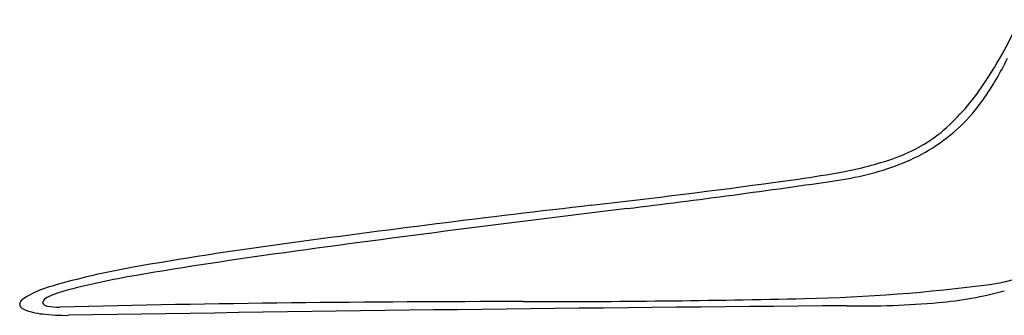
# Model space of a CAD drawing. Extents: x 0.62 to 7.88, y 2.26 to 8.9.
# Tile 1 of 2: x 0.62 to 4.23, y 2.44 to 3.52. Entities that reach past the tile are written whole.
import ezdxf

# ---------------------------------------------------------------- set-up
doc = ezdxf.new("R2010")
doc.units = 0

msp = doc.modelspace()

# ---------------------------------------------------------------- linework, layer by layer
at = {"color": 7, "linetype": 'CONTINUOUS'}
msp.add_line((3.387447, 2.925893), (3.470842, 2.93776), dxfattribs=at)
for centre, radius, start, end in [((2.895173, 4.129111), 1.512199, 325.470641, 336.354317), ((3.292164, 3.829679), 1.046281, 324.946285, 334.599377), ((3.448576, 3.74835), 0.840459, 310.4671, 325.470641), ((3.617484, 3.601432), 0.648877, 302.252176, 324.946285), ((3.624029, 3.575503), 0.595471, 288.963919, 308.417054), ((3.603212, 3.62405), 0.675622, 291.705067, 302.252176), ((3.46736, 3.965343), 1.042959, 278.346816, 291.705067), ((3.406245, 4.20929), 1.265633, 280.402542, 288.963919), ((2.888813, 7.027854), 4.131298, 278.098937, 280.402542), ((-1.419627, 38.54522), 35.942237, 276.601987, 277.686023), ((-0.928898, 33.929181), 31.327587, 276.916299, 278.346816), ((9.421064, -55.119685), 58.347926, 96.601987, 97.723524), ((12.536938, -77.081698), 80.497026, 96.916299, 97.816498), ((4.053772, 3.331201), 0.789392, 278.64895, 313.135413), ((3.450828, -11.098999), 13.924233, 97.723524, 100.023023), ((3.997136, -14.872848), 17.704756, 97.816498, 99.597016), ((1.508302, -0.108212), 2.763104, 100.023023, 106.210074), ((1.534249, -0.306775), 2.931932, 99.597016, 104.912794), ((0.820056, 2.218722), 0.336738, 104.287302, 124.70967), ((0.854991, 2.243771), 0.292487, 104.912794, 117.817189), ((3.351256, 8.860326), 6.36276, 271.298082, 277.415708), ((3.857533, 3.896738), 1.418123, 275.146656, 285.058857), ((0.636159, 2.478925), 0.018372, 115.289363, 250.335838), ((0.726384, 2.4782), 0.025507, 108.000357, 167.719036), ((2.482574, 47.196337), 44.708611, 269.974774, 271.298082), ((0.716402, 2.641625), 0.199673, 244.352473, 265.527661), ((0.719892, 2.491449), 0.020023, 203.001548, 268.321142), ((0.755602, 2.645055), 0.177374, 258.191815, 272.896162), ((2.432018, -67.631465), 70.119202, 89.974774, 91.362638), ((6.22915, -323.540031), 326.022837, 90.45345, 90.954761), ((3.710052, 5.534168), 3.062182, 268.857014, 275.146656), ((0.785051, 3.133409), 0.695964, 263.049596, 270.954761)]:
    msp.add_arc(centre, radius, start, end, dxfattribs=at)

doc.saveas('drawing.dxf')
